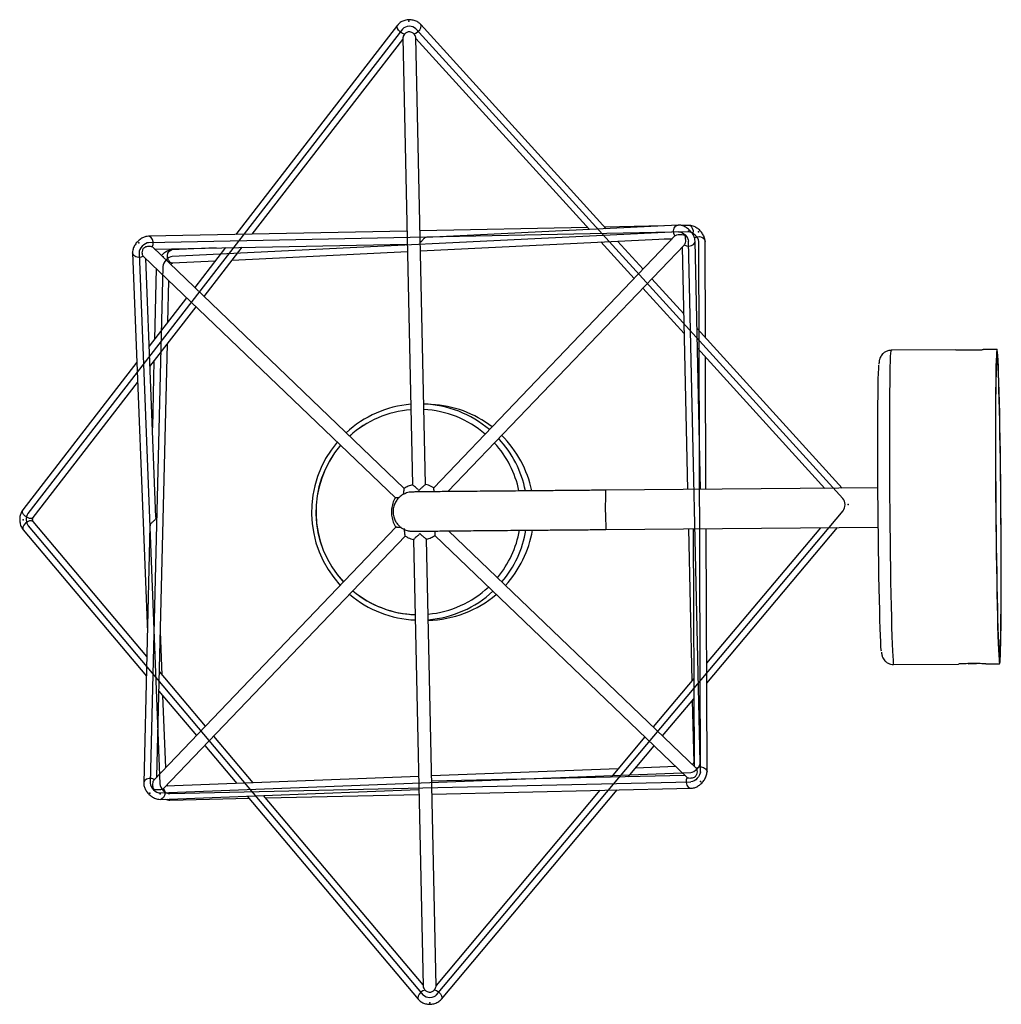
# Model space of a CAD drawing. Header units: millimetres. Extents: x 396 to 769, y 328 to 733.
# Tile 3 of 3: x 610 to 735, y 608 to 733. Entities that reach past the tile are written whole.
import ezdxf

# ---------------------------------------------------------------- set-up
doc = ezdxf.new("R2010")
doc.units = ezdxf.units.MM
doc.header["$PDSIZE"] = -1

msp = doc.modelspace()

# ---------------------------------------------------------------- linework, layer by layer
at = {"color": 7, "linetype": 'Continuous', "lineweight": 25}
for p, q in [((658.59, 732.37), (637.98, 705.73)), ((685.17, 706.47), (661.54, 732.47)), ((659.27, 730.75), (660.49, 673.86)), ((662.14, 673.9), (660.92, 730.8)), ((660.92, 730.69), (683.04, 706.37)), ((640.1, 705.78), (659.28, 730.57)), ((694.32, 706.92), (662.25, 705.35)), ((692.47, 706.83), (684.99, 706.68)), ((695.64, 706.89), (694.72, 706.87)), ((659.8, 706.17), (626.88, 705.51)), ((682.8, 706.63), (661.45, 706.2)), ((627.66, 703.88), (659.83, 704.52)), ((661.5, 703.66), (693.61, 705.23)), ((693.91, 705.55), (663.19, 673.49)), ((665.01, 673), (695.11, 704.41)), ((684.48, 704.78), (688.71, 700.13)), ((689.86, 701.32), (686.61, 704.89)), ((692.52, 705.18), (693.57, 705.2)), ((697.17, 673.28), (696.47, 704.89)), ((697.79, 692.59), (697.75, 704.85)), ((624.85, 703.38), (626.74, 655.12)), ((659.45, 673.41), (627.37, 704.15)), ((635.5, 704.03), (629.87, 703.76)), ((636.68, 704.06), (632.76, 698.98)), ((633.96, 697.84), (638.8, 704.1)), ((637.55, 702.48), (659.85, 703.58)), ((694.84, 704.13), (695.52, 673.27)), ((626.23, 702.95), (658.31, 672.22)), ((627.82, 669.74), (626.53, 702.67)), ((629.95, 702.11), (635.38, 702.38)), ((627.87, 701.39), (627.65, 692.38)), ((629.35, 694.58), (629.48, 699.84)), ((695.02, 695.64), (690.97, 700.1)), ((689.83, 698.9), (695.08, 693.12)), ((631.74, 697.67), (626.97, 691.5)), ((627.07, 688.93), (632.94, 696.52)), ((715.21, 673.43), (696.72, 693.77)), ((627.94, 636.69), (629.29, 691.8)), ((696.77, 691.26), (713, 673.42)), ((729.68, 691.06), (721.42, 690.99)), ((730.87, 691.03), (731.92, 691.04)), ((734.92, 691.1), (733.15, 691.09)), ((625.4, 689.47), (610.88, 670.7)), ((627.58, 689.59), (627.38, 681.13)), ((697.86, 673.29), (697.8, 690.13)), ((612.19, 669.69), (625.5, 686.9)), ((662.88, 684.1), (662.06, 684.14)), ((719.76, 673.47), (685.07, 673.18)), ((612.19, 669.7), (612.19, 669.69)), ((610.94, 668.13), (626.61, 649.52)), ((626.67, 652.01), (612.2, 669.19)), ((627.07, 668.63), (626.27, 635.91)), ((658.39, 668.47), (627.6, 636.34)), ((696.59, 637.82), (665.09, 668)), ((685.11, 668.18), (719.8, 668.47)), ((695.63, 668.27), (696.06, 648.93)), ((696.23, 668.28), (696.34, 638.06)), ((697.99, 637.35), (697.88, 668.29)), ((712.42, 668.41), (697.94, 651.17)), ((697.95, 648.61), (714.59, 668.43)), ((628.8, 635.21), (659.58, 667.33)), ((660.4, 667.95), (660.56, 667.95)), ((660.64, 666.92), (661.85, 610.04)), ((663.5, 610.04), (662.29, 666.95)), ((663.32, 667.41), (695.46, 636.62)), ((660.71, 656.68), (660.85, 656.67)), ((628.61, 649.7), (628.39, 655.14)), ((721.75, 650.99), (730.02, 651.06)), ((732.26, 651.12), (731.2, 651.11)), ((731.24, 651.1), (732.3, 651.11)), ((733.49, 651.09), (735.25, 651.1)), ((634.13, 643.15), (628.27, 650.1)), ((696.3, 649.21), (691.13, 643.05)), ((628.21, 647.61), (632.98, 641.95)), ((629.07, 637.87), (628.71, 647.02)), ((692.32, 641.91), (696.31, 646.65)), ((696.12, 646.43), (696.3, 638.51)), ((640.2, 635.94), (635.19, 641.88)), ((690.06, 641.79), (685.77, 636.67)), ((634.05, 640.68), (638.11, 635.86)), ((687.96, 636.72), (691.26, 640.64)), ((694, 638.01), (688.88, 637.82)), ((661.28, 636.75), (629.09, 635.51)), ((686.66, 637.73), (662.93, 636.82)), ((695.18, 636.88), (662.97, 636.15)), ((628.41, 633.83), (661.31, 635.1)), ((639.45, 634.26), (661.23, 608.39)), ((661.85, 610.22), (641.54, 634.34)), ((641.81, 634.02), (661.33, 634.46)), ((662.98, 634.5), (695.96, 635.25)), ((684.35, 634.99), (663.5, 610.15)), ((664.19, 608.41), (686.55, 635.04)), ((629.61, 633.74), (639.69, 633.97))]:
    msp.add_line(p, q, dxfattribs=at)
at = {"color": 7, "linetype": 'Continuous'}
for p, q in [((715.28, 672.13), (660.93, 731.91)), ((659.24, 731.87), (611.54, 670.2)), ((695.65, 706.07), (626.9, 704.69)), ((694.36, 706.09), (629.91, 702.93)), ((697.12, 638.53), (695.64, 704.87)), ((697.16, 637.35), (696.93, 704.85)), ((625.68, 703.41), (628.32, 635.79)), ((628.7, 701.67), (627.1, 635.89)), ((663.56, 608.94), (715.32, 670.57)), ((611.57, 668.66), (661.87, 608.92)), ((628.38, 634.66), (695.91, 637.26)), ((629.6, 634.57), (695.95, 636.08))]:
    msp.add_line(p, q, dxfattribs=at)
at = {"color": 8, "linetype": 'Continuous', "lineweight": 25}
msp.add_line((731.24, 651.11), (731.24, 651.1), dxfattribs=at)
at = {"color": 8, "linetype": 'Continuous', "lineweight": 25, "flags": 128}
for points in [[(659.49, 731.25), (659.22, 731.33), (658.95, 731.5), (658.72, 731.72), (658.57, 731.97), (658.53, 732.2), (658.59, 732.37)], [(660.67, 731.27), (660.93, 731.37), (661.19, 731.55), (661.42, 731.78), (661.56, 732.04), (661.61, 732.28), (661.55, 732.45), (661.54, 732.47)], [(693.9, 705.54), (693.77, 705.85), (693.73, 706.19), (693.81, 706.52), (693.99, 706.78), (694.24, 706.91), (694.32, 706.92)], [(696.21, 705.73), (696.24, 705.88), (696.25, 706.2), (696.16, 706.5), (696, 706.74), (695.78, 706.87), (695.64, 706.89)], [(627.36, 704.16), (627.48, 704.45), (627.49, 704.79), (627.41, 705.11), (627.24, 705.36), (627.01, 705.49), (626.88, 705.51)], [(695.09, 704.4), (695.37, 704.28), (695.69, 704.25), (696, 704.32), (696.26, 704.46), (696.42, 704.67), (696.47, 704.89)], [(696.42, 705.33), (696.7, 705.44), (697.02, 705.46), (697.33, 705.38), (697.57, 705.23), (697.72, 705.01), (697.75, 704.85)], [(626.22, 702.97), (625.93, 702.84), (625.59, 702.81), (625.27, 702.88), (625.02, 703.04), (624.87, 703.26), (624.85, 703.38)], [(629.43, 702.43), (629.31, 702.72), (629.29, 703.04), (629.36, 703.35), (629.52, 703.59), (629.74, 703.73), (629.87, 703.76)], [(721.42, 690.99), (721.39, 690.9), (721.36, 690.64), (721.33, 690.21), (721.31, 689.6), (721.28, 688.84), (721.26, 687.91), (721.25, 686.84), (721.23, 685.63), (721.22, 684.29), (721.22, 682.83), (721.21, 681.27), (721.21, 679.62), (721.21, 677.89), (721.22, 676.1), (721.23, 674.27), (721.24, 672.41), (721.25, 670.54), (721.27, 668.67), (721.29, 666.82), (721.32, 665), (721.34, 663.24), (721.37, 661.55), (721.4, 659.94), (721.43, 658.43), (721.46, 657.02), (721.5, 655.75), (721.53, 654.6), (721.57, 653.6), (721.6, 652.75), (721.64, 652.06), (721.67, 651.54), (721.7, 651.19), (721.74, 651.01), (721.75, 650.99)], [(611.2, 669.86), (610.98, 670.09), (610.85, 670.34), (610.83, 670.56), (610.88, 670.7)], [(612.19, 669.69), (612.16, 669.67), (611.99, 669.58), (611.74, 669.59), (611.47, 669.69), (611.2, 669.86)], [(612.2, 669.19), (612.17, 669.22), (611.99, 669.3), (611.75, 669.28), (611.48, 669.17), (611.22, 668.98)], [(611.22, 668.98), (611.01, 668.74), (610.89, 668.49), (610.87, 668.27), (610.94, 668.13)], [(660.38, 667.96), (660.54, 667.95), (660.63, 667.95)], [(696.3, 638.51), (696.31, 638.43), (696.34, 638.33)], [(696.61, 637.8), (696.9, 637.93), (697.23, 637.96), (697.56, 637.89), (697.81, 637.72), (697.96, 637.5), (697.99, 637.35)], [(627.63, 636.36), (627.31, 636.48), (626.96, 636.5), (626.64, 636.41), (626.4, 636.22), (626.28, 635.97), (626.27, 635.91)], [(695.47, 636.61), (695.35, 636.31), (695.33, 635.97), (695.42, 635.65), (695.59, 635.4), (695.83, 635.27), (695.97, 635.25)], [(628.81, 635.22), (628.94, 634.94), (628.99, 634.63), (628.94, 634.31), (628.8, 634.05), (628.6, 633.88), (628.41, 633.83)], [(629.28, 633.86), (629.46, 633.77), (629.61, 633.74)], [(662.1, 609.55), (661.82, 609.45), (661.56, 609.28), (661.34, 609.04), (661.2, 608.79), (661.17, 608.56), (661.23, 608.39)], [(663.27, 609.57), (663.54, 609.49), (663.81, 609.32), (664.04, 609.09), (664.2, 608.84), (664.25, 608.6), (664.2, 608.42), (664.19, 608.41)]]:
    msp.add_lwpolyline(points, dxfattribs=at)
at = {"color": 7, "linetype": 'Continuous', "flags": 128}
for points in [[(660.93, 731.91), (660.76, 732.05), (660.55, 732.16), (660.32, 732.22), (660.07, 732.24), (659.82, 732.21), (659.59, 732.13), (659.39, 732.02), (659.24, 731.87)], [(694.36, 706.09), (694.55, 706.07), (694.77, 706), (694.99, 705.86), (695.19, 705.69), (695.38, 705.49), (695.52, 705.28), (695.61, 705.06), (695.64, 704.87)], [(696.93, 704.85), (696.9, 705.04), (696.81, 705.25), (696.67, 705.46), (696.49, 705.66), (696.29, 705.83), (696.07, 705.96), (695.85, 706.04), (695.65, 706.07)], [(626.9, 704.69), (626.7, 704.65), (626.49, 704.56), (626.27, 704.42), (626.07, 704.25), (625.9, 704.04), (625.78, 703.82), (625.7, 703.61), (625.68, 703.41)], [(629.91, 702.93), (629.73, 702.9), (629.52, 702.8), (629.32, 702.66), (629.12, 702.49), (628.95, 702.28), (628.82, 702.07), (628.73, 701.86), (628.7, 701.67)], [(715.32, 670.57), (715.42, 670.73), (715.5, 670.92), (715.55, 671.13), (715.56, 671.35), (715.54, 671.57), (715.48, 671.78), (715.4, 671.97), (715.28, 672.13)], [(611.54, 670.2), (611.44, 670.04), (611.36, 669.85), (611.32, 669.64), (611.31, 669.42), (611.33, 669.21), (611.38, 669), (611.46, 668.81), (611.57, 668.66)], [(695.91, 637.26), (696.1, 637.3), (696.31, 637.39), (696.52, 637.53), (696.72, 637.71), (696.89, 637.91), (697.02, 638.13), (697.1, 638.34), (697.12, 638.53)], [(697.16, 637.35), (697.14, 637.15), (697.05, 636.94), (696.92, 636.72), (696.75, 636.52), (696.55, 636.34), (696.34, 636.2), (696.14, 636.11), (695.95, 636.08)], [(627.1, 635.89), (627.12, 635.69), (627.21, 635.48), (627.35, 635.26), (627.53, 635.06), (627.74, 634.89), (627.96, 634.76), (628.18, 634.68), (628.38, 634.66)], [(628.32, 635.79), (628.36, 635.59), (628.45, 635.38), (628.59, 635.17), (628.77, 634.97), (628.98, 634.8), (629.19, 634.67), (629.4, 634.59), (629.6, 634.57)], [(663.56, 608.94), (663.4, 608.79), (663.19, 608.68), (662.96, 608.61), (662.71, 608.58), (662.46, 608.6), (662.23, 608.67), (662.02, 608.78), (661.87, 608.92)]]:
    msp.add_lwpolyline(points, dxfattribs=at)
at = {"color": 7, "linetype": 'Continuous', "lineweight": 25, "flags": 128}
for points in [[(734.92, 691.1), (734.89, 691.01), (734.86, 690.75), (734.83, 690.32), (734.8, 689.72), (734.78, 688.95), (734.76, 688.03), (734.75, 686.95), (734.73, 685.74), (734.72, 684.4), (734.71, 682.95), (734.71, 681.38), (734.71, 679.73), (734.71, 678.01), (734.72, 676.22), (734.72, 674.38), (734.74, 672.52), (734.75, 670.65), (734.77, 668.78), (734.79, 666.93), (734.81, 665.12), (734.84, 663.35), (734.87, 661.66), (734.9, 660.05), (734.93, 658.54), (734.96, 657.14), (734.99, 655.86), (735.03, 654.71), (735.06, 653.71), (735.1, 652.86), (735.13, 652.17), (735.17, 651.65), (735.2, 651.3), (735.24, 651.12), (735.27, 651.12), (735.3, 651.3), (735.33, 651.65), (735.35, 652.16), (735.37, 652.85), (735.4, 653.7), (735.41, 654.69), (735.43, 655.84), (735.44, 657.11), (735.45, 658.51), (735.46, 660.03), (735.46, 661.63), (735.46, 663.32), (735.46, 665.08), (735.45, 666.9), (735.44, 668.75), (735.42, 670.62), (735.41, 672.49), (735.39, 674.35), (735.37, 676.19), (735.34, 677.97), (735.32, 679.7), (735.29, 681.36), (735.26, 682.92), (735.22, 684.38), (735.19, 685.72), (735.16, 686.93), (735.12, 688.01), (735.09, 688.93), (735.05, 689.7), (735.02, 690.31), (734.98, 690.75), (734.95, 691.01), (734.92, 691.1)], [(734.92, 690.2), (734.89, 690.11), (734.87, 689.85), (734.84, 689.41), (734.81, 688.8), (734.79, 688.02), (734.77, 687.09), (734.76, 686), (734.74, 684.78), (734.73, 683.43), (734.73, 681.96), (734.73, 680.4), (734.73, 678.74), (734.73, 677.02), (734.74, 675.24), (734.75, 673.42), (734.76, 671.58), (734.77, 669.73), (734.79, 667.9), (734.82, 666.1), (734.84, 664.34), (734.87, 662.65), (734.9, 661.04), (734.93, 659.52), (734.96, 658.11), (734.99, 656.82), (735.02, 655.66), (735.06, 654.65), (735.09, 653.79), (735.13, 653.09), (735.16, 652.56), (735.2, 652.2), (735.23, 652.02), (735.26, 652.02), (735.29, 652.2), (735.32, 652.55), (735.34, 653.08), (735.36, 653.77), (735.38, 654.63), (735.4, 655.64), (735.42, 656.79), (735.43, 658.08), (735.44, 659.49), (735.44, 661.01), (735.44, 662.62), (735.44, 664.31), (735.44, 666.07), (735.43, 667.87), (735.42, 669.7), (735.4, 671.55), (735.38, 673.39), (735.36, 675.21), (735.34, 676.99), (735.32, 678.71), (735.29, 680.37), (735.26, 681.94), (735.23, 683.41), (735.19, 684.76), (735.16, 685.98), (735.13, 687.07), (735.09, 688.01), (735.06, 688.78), (735.02, 689.4), (734.99, 689.84), (734.96, 690.11), (734.92, 690.2)], [(720.19, 652.7), (720.18, 652.83), (720.14, 653.28), (720.11, 653.89), (720.08, 654.67), (720.04, 655.6), (720.01, 656.68), (719.98, 657.91), (719.94, 659.25), (719.91, 660.71), (719.88, 662.27), (719.86, 663.91), (719.83, 665.62), (719.81, 667.38), (719.79, 669.18), (719.77, 670.99), (719.76, 672.8), (719.75, 674.6), (719.74, 676.36), (719.74, 678.07), (719.74, 679.71), (719.74, 681.27), (719.75, 682.72), (719.76, 684.07), (719.77, 685.29), (719.78, 686.37), (719.8, 687.3), (719.82, 688.07), (719.85, 688.68), (719.87, 689.1)]]:
    msp.add_lwpolyline(points, dxfattribs=at)
at = {"color": 8, "linetype": 'Continuous', "lineweight": 25}
for centre, radius, start, end in [((629.95, 702.7), 0.588, 206.8594, 270.4101), ((743.48, 671.17), 58.44, 178.0286, 182.9318)]:
    msp.add_arc(centre, radius, start, end, dxfattribs=at)
at = {"color": 7, "linetype": 'Continuous', "lineweight": 25}
for centre, radius, start, end in [((661.39, 670.41), 13.75, 94.68, 132.798), ((661.26, 670.41), 13.06, 94.2986, 132.2258), ((661.28, 670.41), 13.06, 94.3725, 132.2744), ((661.26, 670.41), 13.06, 49.4479, 87.1852), ((661.39, 670.41), 13.75, 49.67, 87.7975), ((662.21, 670.37), 13.75, 52.2543, 87.1852), ((661.39, 670.41), 13.75, 139.6776, 222.7674), ((661.39, 670.41), 13.75, 11.2945, 42.7899), ((662.2, 670.37), 13.75, 11.4937, 45.3666), ((661.26, 670.41), 13.07, 139.4657, 222.9896), ((661.28, 670.41), 13.07, 139.5143, 222.9336), ((661.26, 670.41), 13.07, 11.8915, 42.2077), ((661.26, 670.41), 13.07, 320.2308, 349.7631), ((661.39, 670.41), 13.75, 319.659, 350.285), ((662.2, 670.37), 13.75, 317.4219, 350.4839), ((661.26, 670.41), 13.06, 275.3935, 312.9912), ((661.39, 670.41), 13.75, 229.6486, 267.7691), ((661.26, 670.4), 13.06, 230.2309, 268.1506), ((661.28, 670.4), 13.06, 230.1749, 267.1852), ((661.39, 670.41), 13.75, 274.6518, 312.7792), ((662.21, 670.37), 13.75, 271.2481, 310.5366)]:
    msp.add_arc(centre, radius, start, end, dxfattribs=at)
for points, knots in [([(661.54, 732.47), (661.46, 732.55), (661.26, 732.74), (660.85, 732.95), (660.34, 733.07), (659.79, 733.07), (659.27, 732.92), (658.86, 732.68), (658.67, 732.46), (658.59, 732.37)], [0, 0, 0, 0, 0.1065656, 0.2563584, 0.4109518, 0.5706094, 0.7344852, 0.8846659, 1, 1, 1, 1]), ([(659.49, 731.25), (659.43, 731.16), (659.32, 731), (659.27, 730.82), (659.28, 730.76), (659.28, 730.75)], [0, 0, 0, 0, 0.521125, 0.913142, 1, 1, 1, 1]), ([(660.67, 731.27), (660.64, 731.3), (660.57, 731.37), (660.41, 731.47), (660.18, 731.53), (659.95, 731.52), (659.76, 731.46), (659.6, 731.36), (659.53, 731.28), (659.49, 731.25)], [0, 0, 0, 0, 0.0803, 0.25664, 0.434215, 0.585615, 0.724464, 0.874229, 1, 1, 1, 1]), ([(660.92, 730.8), (660.92, 730.8), (660.93, 730.82), (660.88, 730.97), (660.79, 731.13), (660.69, 731.25), (660.67, 731.27)], [0, 0, 0, 0, 0.004744, 0.318412, 0.841246, 1, 1, 1, 1]), ([(696.47, 704.89), (696.46, 704.99), (696.44, 705.24), (696.28, 705.64), (696, 706.06), (695.62, 706.44), (695.16, 706.74), (694.72, 706.91), (694.43, 706.92), (694.32, 706.92)], [0, 0, 0, 0, 0.1043188, 0.2459284, 0.4002648, 0.5576508, 0.7191259, 0.8913835, 1, 1, 1, 1]), ([(697.75, 704.85), (697.74, 704.96), (697.72, 705.21), (697.57, 705.61), (697.3, 706.03), (696.92, 706.41), (696.46, 706.71), (696.02, 706.87), (695.74, 706.89), (695.64, 706.89)], [0, 0, 0, 0, 0.1067734, 0.2491411, 0.4040083, 0.5633269, 0.7265122, 0.8994252, 1, 1, 1, 1]), ([(693.9, 705.54), (693.95, 705.58), (694.04, 705.66), (694.3, 705.73), (694.63, 705.74), (694.91, 705.72), (695.06, 705.69), (695.12, 705.66), (695.16, 705.62), (695.2, 705.46), (695.24, 705.18), (695.25, 704.82), (695.2, 704.54), (695.12, 704.44), (695.09, 704.4)], [0, 0, 0, 0, 0.102849, 0.21737, 0.346803, 0.452945, 0.48004, 0.494292, 0.50873, 0.534688, 0.638775, 0.776028, 0.91305, 1, 1, 1, 1]), ([(626.88, 705.51), (626.77, 705.5), (626.52, 705.48), (626.12, 705.32), (625.7, 705.04), (625.31, 704.66), (625.03, 704.21), (624.87, 703.78), (624.86, 703.5), (624.85, 703.38)], [0, 0, 0, 0, 0.105446, 0.2496151, 0.4054456, 0.5648715, 0.7287442, 0.8845542, 1, 1, 1, 1]), ([(662.25, 705.33), (662.22, 705.34), (662.13, 705.34), (661.99, 705.25), (661.84, 705.1), (661.7, 704.93), (661.58, 704.78), (661.51, 704.72), (661.48, 704.69)], [0, 0, 0, 0, 0.107517, 0.340552, 0.526139, 0.712706, 0.876165, 1, 1, 1, 1]), ([(626.22, 702.97), (626.19, 703.02), (626.11, 703.13), (626.08, 703.4), (626.12, 703.69), (626.21, 703.92), (626.31, 704.05), (626.46, 704.16), (626.7, 704.23), (626.97, 704.27), (627.22, 704.24), (627.32, 704.18), (627.36, 704.16)], [0, 0, 0, 0, 0.118559, 0.250863, 0.390082, 0.454539, 0.509465, 0.564389, 0.64857, 0.774049, 0.90233, 1, 1, 1, 1]), ([(629.87, 703.76), (629.77, 703.75), (629.52, 703.72), (629.13, 703.55), (628.78, 703.32), (628.59, 703.11), (628.53, 703.04)], [0, 0, 0, 0, 0.213678, 0.503472, 0.821772, 1, 1, 1, 1]), ([(629.71, 701.91), (629.72, 701.92), (629.77, 701.97), (629.85, 702.03), (629.92, 702.09), (629.98, 702.11), (629.99, 702.11), (629.99, 702.11)], [0, 0, 0, 0, 0.111076, 0.377892, 0.599421, 0.800856, 1, 1, 1, 1]), ([(721.51, 690.99), (721.34, 690.98), (721.03, 690.96), (720.63, 690.78), (720.35, 690.55), (720.16, 690.31), (720.04, 690.08), (719.98, 689.9), (719.94, 689.75), (719.91, 689.6), (719.89, 689.44), (719.88, 689.29), (719.88, 689.21)], [0, 0, 0, 0, 0.099394, 0.182309, 0.254896, 0.320441, 0.381503, 0.445316, 0.521923, 0.628652, 0.800415, 1, 1, 1, 1]), ([(729.68, 691.06), (729.68, 691.06), (729.66, 691.06), (729.77, 691.05), (730, 691.04), (730.34, 691.03), (730.65, 691.03), (730.83, 691.03), (730.87, 691.03)], [0, 0, 0, 0, 0.06403, 0.280454, 0.497027, 0.713952, 0.930886, 1, 1, 1, 1]), ([(731.92, 691.04), (732.06, 691.04), (732.34, 691.05), (732.71, 691.06), (732.99, 691.07), (733.15, 691.08), (733.15, 691.08), (733.15, 691.08)], [0, 0, 0, 0, 0.216768, 0.433525, 0.650538, 0.867717, 1, 1, 1, 1]), ([(685.07, 673.18), (684.72, 673.18), (683.71, 673.17), (682.05, 673.16), (680.09, 673.14), (678.17, 673.12), (676.29, 673.11), (674.47, 673.09), (672.72, 673.07), (671.05, 673.06), (669.47, 673.05), (667.99, 673.03), (666.63, 673.02), (665.38, 673.01), (664.26, 673), (663.27, 672.99), (662.43, 672.98), (661.73, 672.97), (661.17, 672.96), (660.77, 672.96), (660.55, 672.95), (660.48, 672.95), (660.39, 672.95), (660.32, 672.94), (660.22, 672.94), (660.02, 672.91), (659.68, 672.82), (659.25, 672.63), (658.82, 672.32), (658.46, 671.91), (658.19, 671.42), (658.02, 670.86), (658, 670.26), (658.11, 669.68), (658.34, 669.18), (658.64, 668.78), (658.97, 668.47), (659.31, 668.25), (659.63, 668.1), (659.92, 668.02), (660.15, 667.98), (660.29, 667.96), (660.36, 667.96), (660.38, 667.95), (660.4, 667.95)], [0, 0, 0, 0, 0.022582, 0.065519, 0.108465, 0.151411, 0.194358, 0.237305, 0.280252, 0.3232, 0.366149, 0.409099, 0.452051, 0.495006, 0.537964, 0.580929, 0.623905, 0.666899, 0.709932, 0.753059, 0.796489, 0.822624, 0.829248, 0.83298, 0.835814, 0.839673, 0.84694, 0.858314, 0.870117, 0.88123, 0.89333, 0.905991, 0.918865, 0.931999, 0.943742, 0.954403, 0.964104, 0.972857, 0.980598, 0.987181, 0.992269, 0.995738, 0.998042, 1, 1, 1, 1]), ([(659.39, 672.67), (659.39, 672.69), (659.39, 672.83), (659.41, 673.05), (659.43, 673.27), (659.44, 673.39), (659.44, 673.4), (659.44, 673.4)], [0, 0, 0, 0, 0.05424, 0.372095, 0.623383, 0.833561, 1, 1, 1, 1]), ([(660.5, 673.86), (660.31, 673.81), (659.94, 673.71), (659.61, 673.5), (659.45, 673.4)], [0, 0, 0, 0, 0.49865, 1, 1, 1, 1]), ([(661.31, 673.16), (661.31, 673.16), (661.21, 673.26), (661.02, 673.43), (660.76, 673.65), (660.59, 673.78), (660.5, 673.86), (660.5, 673.86), (660.49, 673.86)], [0, 0, 0, 0, 0.002698, 0.279309, 0.522144, 0.713956, 0.874228, 1, 1, 1, 1]), ([(662.13, 673.9), (662.13, 673.9), (662.14, 673.91), (662.1, 673.88), (662, 673.8), (661.84, 673.66), (661.6, 673.44), (661.41, 673.26), (661.31, 673.16), (661.31, 673.16)], [0, 0, 0, 0, 0.034471, 0.17813, 0.323804, 0.487672, 0.733663, 0.997352, 1, 1, 1, 1]), ([(663.19, 673.47), (663.09, 673.54), (662.77, 673.73), (662.4, 673.87), (662.14, 673.9), (662.13, 673.9)], [0, 0, 0, 0, 0.321814, 0.975953, 1, 1, 1, 1]), ([(663.24, 672.99), (663.24, 673.04), (663.23, 673.18), (663.21, 673.35), (663.2, 673.47), (663.2, 673.48), (663.2, 673.48)], [0, 0, 0, 0, 0.197111, 0.518878, 0.788005, 1, 1, 1, 1]), ([(658.31, 672.22), (658.3, 672.21), (658.15, 672.01), (657.97, 671.52), (657.8, 670.79), (657.8, 670.02), (657.97, 669.29), (658.18, 668.76), (658.36, 668.52), (658.4, 668.47)], [0, 0, 0, 0, 0.006065, 0.19616, 0.386257, 0.576355, 0.766454, 0.956553, 1, 1, 1, 1]), ([(658.31, 672.22), (658.31, 672.22), (658.29, 672.22), (658.35, 672.23), (658.46, 672.24), (658.62, 672.26), (658.75, 672.27), (658.81, 672.28)], [0, 0, 0, 0, 0.032515, 0.275155, 0.521546, 0.798963, 1, 1, 1, 1]), ([(610.88, 670.7), (610.82, 670.61), (610.67, 670.39), (610.52, 669.95), (610.46, 669.42), (610.54, 668.87), (610.71, 668.43), (610.87, 668.21), (610.94, 668.13)], [0, 0, 0, 0, 0.122693, 0.304574, 0.492954, 0.68648, 0.886711, 1, 1, 1, 1]), ([(612.2, 669.19), (612.2, 669.19), (612.19, 669.2), (612.17, 669.25), (612.15, 669.32), (612.13, 669.41), (612.13, 669.5), (612.15, 669.59), (612.17, 669.66), (612.18, 669.69), (612.19, 669.69), (612.19, 669.69)], [0, 0, 0, 0, 0.129886, 0.247643, 0.355236, 0.463465, 0.57512, 0.688809, 0.803139, 0.921205, 1, 1, 1, 1]), ([(627.81, 669.74), (627.81, 669.7), (627.81, 669.59), (627.71, 669.43), (627.56, 669.28), (627.4, 669.14), (627.25, 669), (627.14, 668.86), (627.07, 668.74), (627.08, 668.66), (627.08, 668.63)], [0, 0, 0, 0, 0.1234677, 0.2908827, 0.4219591, 0.5536752, 0.6705885, 0.7918605, 0.9330061, 1, 1, 1, 1]), ([(659.06, 668.43), (659.02, 668.43), (658.87, 668.43), (658.66, 668.44), (658.47, 668.46), (658.38, 668.47), (658.39, 668.47), (658.39, 668.47)], [0, 0, 0, 0, 0.1101, 0.420416, 0.670482, 0.922157, 1, 1, 1, 1]), ([(659.57, 667.34), (659.57, 667.34), (659.57, 667.33), (659.56, 667.41), (659.53, 667.58), (659.5, 667.88), (659.48, 668.14), (659.47, 668.3)], [0, 0, 0, 0, 0.09419, 0.251414, 0.419223, 0.659187, 1, 1, 1, 1]), ([(660.62, 667.95), (660.62, 667.95), (660.63, 667.95), (660.76, 667.96), (661.01, 667.96), (661.45, 667.97), (662.05, 667.97), (662.8, 667.98), (663.7, 667.99), (664.73, 668), (665.9, 668.01), (667.2, 668.02), (668.61, 668.04), (670.12, 668.05), (671.74, 668.07), (673.44, 668.08), (675.22, 668.1), (677.06, 668.11), (678.95, 668.13), (680.89, 668.15), (682.83, 668.16), (684.24, 668.17), (684.99, 668.18), (685.11, 668.18)], [0, 0, 0, 0, 0.018329, 0.05255, 0.099039, 0.150169, 0.20241, 0.254941, 0.307573, 0.360247, 0.412942, 0.465649, 0.518362, 0.57108, 0.623801, 0.676524, 0.729249, 0.781974, 0.8347, 0.887427, 0.940154, 0.990111, 1, 1, 1, 1]), ([(663.35, 667.99), (663.35, 667.98), (663.35, 667.87), (663.34, 667.69), (663.33, 667.5), (663.32, 667.41), (663.33, 667.41), (663.33, 667.42)], [0, 0, 0, 0, 0.010778, 0.355098, 0.632566, 0.911819, 1, 1, 1, 1]), ([(659.58, 667.35), (659.7, 667.27), (660.03, 667.07), (660.41, 666.97), (660.64, 666.92)], [0, 0, 0, 0, 0.376572, 1, 1, 1, 1]), ([(661.43, 667.66), (661.43, 667.66), (661.33, 667.56), (661.15, 667.37), (660.9, 667.15), (660.74, 667.01), (660.65, 666.93), (660.64, 666.92), (660.64, 666.92)], [0, 0, 0, 0, 0.0026981, 0.2793095, 0.5221436, 0.7139557, 0.8742276, 1, 1, 1, 1]), ([(662.28, 666.95), (662.28, 666.95), (662.29, 666.94), (662.25, 666.98), (662.15, 667.05), (661.97, 667.18), (661.73, 667.39), (661.53, 667.56), (661.43, 667.66), (661.43, 667.66)], [0, 0, 0, 0, 0.034471, 0.17813, 0.323804, 0.487672, 0.733663, 0.997352, 1, 1, 1, 1]), ([(662.28, 666.96), (662.48, 667.01), (662.86, 667.12), (663.18, 667.33), (663.32, 667.42)], [0, 0, 0, 0, 0.550683, 1, 1, 1, 1]), ([(720.2, 652.55), (720.21, 652.47), (720.22, 652.35), (720.26, 652.17), (720.32, 651.96), (720.44, 651.72), (720.64, 651.45), (720.94, 651.2), (721.33, 651.02), (721.61, 651), (721.75, 651)], [0, 0, 0, 0, 0.257898, 0.424287, 0.525843, 0.608651, 0.695664, 0.794088, 0.901236, 1, 1, 1, 1]), ([(731.2, 651.11), (731.07, 651.1), (730.79, 651.1), (730.43, 651.09), (730.16, 651.07), (730.01, 651.06), (730.02, 651.06), (730.02, 651.06)], [0, 0, 0, 0, 0.212406, 0.424803, 0.637449, 0.850259, 1, 1, 1, 1]), ([(733.49, 651.09), (733.49, 651.09), (733.5, 651.09), (733.39, 651.09), (733.14, 651.1), (732.8, 651.11), (732.48, 651.12), (732.3, 651.12), (732.26, 651.12)], [0, 0, 0, 0, 0.082845, 0.294919, 0.507138, 0.719703, 0.932275, 1, 1, 1, 1]), ([(696.3, 638.54), (696.3, 638.54), (696.3, 638.54), (696.28, 638.49), (696.24, 638.43), (696.19, 638.35), (696.14, 638.29), (696.11, 638.27)], [0, 0, 0, 0, 0.171842, 0.37492, 0.581552, 0.807797, 1, 1, 1, 1]), ([(696.61, 637.8), (696.64, 637.75), (696.7, 637.64), (696.73, 637.36), (696.69, 637.07), (696.59, 636.84), (696.48, 636.7), (696.31, 636.59), (696.07, 636.52), (695.79, 636.5), (695.58, 636.53), (695.5, 636.59), (695.47, 636.61)], [0, 0, 0, 0, 0.118875, 0.251439, 0.390836, 0.454999, 0.519834, 0.574555, 0.665115, 0.795154, 0.927104, 1, 1, 1, 1]), ([(695.96, 635.25), (696.07, 635.26), (696.32, 635.28), (696.72, 635.44), (697.13, 635.72), (697.51, 636.1), (697.81, 636.56), (697.97, 636.99), (697.98, 637.26), (697.99, 637.35)], [0, 0, 0, 0, 0.107049, 0.250587, 0.407566, 0.568079, 0.732456, 0.907437, 1, 1, 1, 1]), ([(626.27, 635.91), (626.28, 635.8), (626.29, 635.54), (626.44, 635.15), (626.7, 634.73), (627.07, 634.34), (627.53, 634.03), (627.98, 633.85), (628.28, 633.84), (628.41, 633.83)], [0, 0, 0, 0, 0.105694, 0.24372, 0.394474, 0.550439, 0.709788, 0.878029, 1, 1, 1, 1]), ([(628.81, 635.22), (628.77, 635.18), (628.67, 635.1), (628.41, 635.04), (628.07, 635.03), (627.79, 635.05), (627.62, 635.08), (627.57, 635.1), (627.53, 635.13), (627.49, 635.23), (627.46, 635.47), (627.44, 635.82), (627.48, 636.14), (627.56, 636.3), (627.62, 636.35), (627.63, 636.36)], [0, 0, 0, 0, 0.100958, 0.21413, 0.342303, 0.454369, 0.481899, 0.495938, 0.507771, 0.524703, 0.593229, 0.729055, 0.866107, 0.983221, 1, 1, 1, 1]), ([(629.4, 635.52), (629.37, 635.54), (629.32, 635.59), (629.27, 635.64), (629.25, 635.67)], [0, 0, 0, 0, 0.496122, 1, 1, 1, 1]), ([(629.05, 633.86), (629.13, 633.82), (629.31, 633.75), (629.51, 633.75), (629.61, 633.74)], [0, 0, 0, 0, 0.431539, 1, 1, 1, 1]), ([(661.86, 610.04), (661.86, 610.02), (661.86, 609.93), (661.94, 609.75), (662.05, 609.61), (662.1, 609.55)], [0, 0, 0, 0, 0.15936, 0.65013, 1, 1, 1, 1]), ([(662.1, 609.55), (662.12, 609.52), (662.19, 609.45), (662.36, 609.35), (662.59, 609.29), (662.81, 609.3), (663.01, 609.36), (663.16, 609.45), (663.23, 609.53), (663.27, 609.57)], [0, 0, 0, 0, 0.091113, 0.265315, 0.440749, 0.590945, 0.729868, 0.880527, 1, 1, 1, 1]), ([(663.27, 609.57), (663.33, 609.66), (663.44, 609.81), (663.5, 609.98), (663.5, 610.03), (663.5, 610.04)], [0, 0, 0, 0, 0.5196711, 0.8664144, 1, 1, 1, 1]), ([(661.23, 608.39), (661.32, 608.3), (661.51, 608.1), (661.91, 607.88), (662.41, 607.75), (662.95, 607.75), (663.49, 607.88), (663.91, 608.12), (664.11, 608.33), (664.19, 608.41)], [0, 0, 0, 0, 0.108094, 0.256263, 0.409411, 0.568052, 0.730959, 0.898243, 1, 1, 1, 1])]:
    msp.add_open_spline(points, degree=3, knots=knots, dxfattribs=at)
at = {"color": 7, "linetype": 'Continuous'}
for p in [(660.04, 732.9), (695.62, 706.16), (696.92, 706.09), (696.92, 706.09), (625.63, 704.66), (628.73, 702.88), (628.73, 702.88), (715.98, 671.36), (610.93, 669.42), (697.15, 637.31), (697.15, 637.31), (697.17, 636.1), (627.07, 634.61), (628.37, 634.54), (628.37, 634.54), (662.7, 607.92)]:
    msp.add_point(p, dxfattribs=at)

doc.saveas('drawing.dxf')
